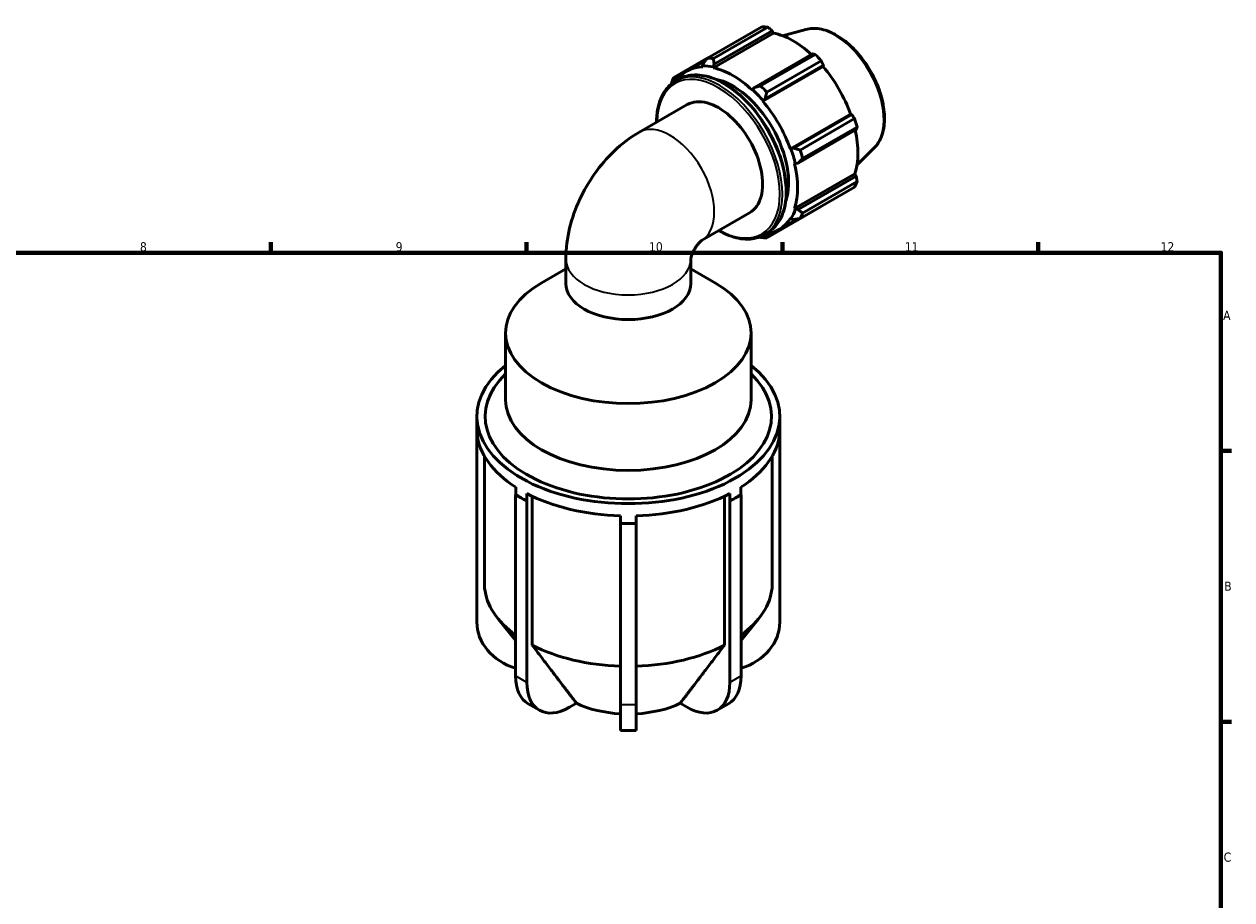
# Model space of a CAD drawing. Header units: millimetres. Extents: x 0 to 931, y 0 to 842.
# Tile 6 of 6: x 493 to 824, y 397 to 637. Entities that reach past the tile are written whole.
import ezdxf

# ---------------------------------------------------------------- set-up
doc = ezdxf.new("R2010")
doc.units = ezdxf.units.MM
for name, color, linetype, lineweight in [('Border (ISO)', 7, 'Continuous', 70), ('Visible (ISO)', 7, 'Continuous', 50), ('Visible Narrow (ISO)', 7, 'Continuous', 35)]:
    doc.layers.add(name, color=color, linetype=linetype, lineweight=lineweight)
doc.styles.add('Note Text (ISO)', font='tahoma.ttf')

# ---------------------------------------------------------------- blocks, each defined once
blk = doc.blocks.new('Borders Default Border')
at = {"layer": 'Border (ISO)'}
for p, q in [((560.67, 574), (560.67, 576.9)), ((630.75, 574), (630.75, 576.9)), ((700.83, 574), (700.83, 576.9)), ((770.92, 574), (770.92, 576.9)), ((821, 519.75), (823.9, 519.75)), ((821, 445.5), (823.9, 445.5))]:
    blk.add_line(p, q, dxfattribs=at)
at = {"layer": 'Border (ISO)', "flags": 128}
blk.add_lwpolyline([(20, 20), (20, 574), (821, 574), (821, 20), (20, 20)], dxfattribs=at)
at = {"layer": 'Border (ISO)', "color": 232, "true_color": 0xca0064, "char_height": 2.5, "attachment_point": 7, "style": 'Note Text (ISO)'}
for s, insert in [('8', (524.81, 574.34)), ('9', (594.88, 574.35)), ('10', (664.29, 574.35)), ('11', (734.37, 574.4)), ('12', (804.46, 574.4)), ('A', (821.59, 555.62)), ('B', (821.89, 481.37)), ('C', (821.73, 407.08))]:
    blk.add_mtext(s, dxfattribs=dict(at, insert=insert))

msp = doc.modelspace()

# ---------------------------------------------------------------- linework, layer by layer
at = {"layer": 'Visible (ISO)'}
for p, q in [((680.2725, 627.3635), (695.2054, 635.9628)), ((696.8721, 635.8012), (681.9392, 627.2019)), ((681.9192, 624.7028), (698.4318, 634.2118)), ((682.1288, 625.6534), (698.0734, 634.8353)), ((698.0734, 634.8353), (698.4318, 634.2118)), ((707.2725, 635.2051), (700.8902, 633.4742)), ((680.2154, 627.2899), (671.1301, 622.058)), ((674.7276, 623.8096), (679.7705, 626.7136)), ((679.1771, 625.9396), (678.9716, 625.2266)), ((681.8618, 624.9464), (682.1288, 625.6534)), ((709.0962, 628.4877), (693.1516, 619.3058)), ((694.8685, 619.7565), (709.8013, 628.3557)), ((711.468, 626.5977), (696.5352, 617.9985)), ((671.3828, 621.4164), (672.6801, 622.1634)), ((678.9716, 625.2266), (679.0598, 624.98)), ((681.9192, 624.7028), (681.8618, 624.9464)), ((695.4569, 615.5376), (711.9695, 625.0465)), ((696.1032, 616.1925), (712.0479, 625.3745)), ((712.0479, 625.3745), (711.9695, 625.0465)), ((671.3487, 620.9259), (671.3828, 621.4164)), ((671.5334, 621.0355), (672.4628, 621.5706)), ((693.1516, 619.3058), (692.6549, 618.731)), ((692.6549, 618.731), (692.5975, 618.5536)), ((695.4569, 615.5376), (695.545, 615.6826)), ((695.545, 615.6826), (696.1032, 616.1925)), ((661.5327, 606.9899), (674.7634, 614.6089)), ((703.0076, 602.4593), (719.5202, 611.9683)), ((719.8422, 611.8744), (703.8975, 602.6924)), ((705.6776, 602.1634), (720.6104, 610.7627)), ((719.5202, 611.9683), (719.8422, 611.8744)), ((705.1201, 598.5758), (721.0648, 607.7577)), ((721.3008, 608.4381), (706.3679, 599.8388)), ((703.177, 602.4637), (703.0076, 602.4593)), ((703.8975, 602.6924), (703.177, 602.4637)), ((725.9804, 602.7182), (721.2799, 598.067)), ((704.192, 598.4713), (704.3741, 598.4328)), ((704.192, 586.1252), (720.7046, 595.6341)), ((704.3741, 598.4328), (705.1201, 598.5758)), ((720.7046, 595.6341), (721.0648, 595.0133)), ((721.0648, 595.0133), (705.1201, 585.8314)), ((706.3679, 584.8902), (721.3008, 593.4895)), ((720.6104, 591.96), (705.6776, 583.3607)), ((696.5352, 578.0552), (711.468, 586.6544)), ((704.3741, 585.9539), (704.192, 586.1252)), ((705.1201, 585.8314), (704.3741, 585.9539)), ((678.6611, 577.3443), (691.8493, 584.9389)), ((699.789, 580.2898), (704.9502, 583.2619)), ((703.0076, 583.5012), (703.177, 583.3018)), ((703.177, 583.3018), (703.8975, 583.1228)), ((695.7864, 578.9195), (696.7157, 579.4547)), ((697.4373, 579.3678), (696.1032, 578.5996)), ((696.1032, 578.5996), (695.6296, 578.8314)), ((641.5015, 569.6059), (634.7427, 565.6836)), ((641.5015, 572.314), (641.5015, 565.5447)), ((675.7395, 572.2695), (675.7395, 565.5447)), ((675.7395, 569.6059), (682.4983, 565.6836)), ((624.9815, 533.7258), (624.9815, 552.0388)), ((692.2595, 533.7258), (692.2595, 552.0388)), ((617.1205, 523.719), (617.1205, 529.1475)), ((700.1205, 523.719), (700.1205, 529.1475)), ((617.1205, 522.4751), (617.1205, 523.719)), ((617.1768, 524.5108), (617.1768, 522.4751)), ((700.0643, 522.4751), (700.0643, 524.5108)), ((700.1205, 523.719), (700.1205, 522.4751)), ((617.1768, 522.4751), (617.1205, 522.4751)), ((617.1205, 522.4751), (617.1205, 472.801)), ((700.1205, 522.4751), (700.0643, 522.4751)), ((700.1205, 472.801), (700.1205, 522.4751)), ((619.2547, 518.1895), (619.2547, 482.121)), ((697.9863, 482.121), (697.9863, 518.1895)), ((627.788, 507.7228), (627.788, 509.7585)), ((689.453, 509.7585), (689.453, 507.7228)), ((627.7482, 507.6999), (627.788, 507.7228)), ((629.2756, 506.8204), (627.7482, 507.6999)), ((627.7482, 458.0258), (627.7482, 507.6999)), ((630.8029, 505.9408), (629.2756, 506.8204)), ((630.8427, 507.9994), (630.8427, 505.9637)), ((632.312, 507.2722), (632.312, 466.4558)), ((684.929, 466.4558), (684.929, 507.2722)), ((686.3983, 505.9637), (686.3983, 507.9994)), ((687.9654, 506.8204), (686.4381, 505.9408)), ((689.4928, 507.6999), (687.9654, 506.8204)), ((689.453, 507.7228), (689.4928, 507.6999)), ((689.4928, 507.6999), (689.4928, 458.0258)), ((630.8427, 505.9637), (630.8029, 505.9408)), ((630.8029, 505.9408), (630.8029, 456.2667)), ((686.4381, 505.9408), (686.3983, 505.9637)), ((686.4381, 456.2667), (686.4381, 505.9408)), ((656.4605, 499.8531), (656.4605, 501.8888)), ((656.4605, 499.8207), (656.4605, 499.8531)), ((658.6205, 499.8207), (656.4605, 499.8207)), ((656.4605, 450.1466), (656.4605, 499.8207)), ((660.7805, 499.8207), (658.6205, 499.8207)), ((660.7805, 501.8888), (660.7805, 499.8531)), ((660.7805, 499.8531), (660.7805, 499.8207)), ((660.7805, 499.8207), (660.7805, 450.1466)), ((627.7482, 467.8819), (623.0132, 473.6185)), ((689.4928, 467.8819), (694.2278, 473.6185)), ((634.257, 448.6408), (631.2023, 450.3999)), ((642.5409, 449.4548), (644.4109, 450.5317)), ((656.4605, 450.1466), (656.4605, 443.1059)), ((660.7805, 443.1059), (660.7805, 450.1466)), ((672.8301, 450.5317), (674.7001, 449.4548)), ((686.0387, 450.3999), (682.984, 448.6408)), ((660.7805, 443.1059), (656.4605, 443.1059))]:
    msp.add_line(p, q, dxfattribs=at)
for centre, major_axis, ratio, start_param, end_param in [((703.3367, 611.3086), (-13.4739, 23.3978), 0.57809312, 5.84515614, 5.93968373), ((703.7709, 611.5587), (12.5307, -21.7599), 0.57809312, 2.06964335, 2.66356082), ((688.4038, 602.7094), (-13.4739, 23.3978), 0.57809312, 5.84515614, 5.93968373), ((703.3367, 611.3086), (13.4739, -23.3978), 0.57809312, 1.91816532, 2.01269291), ((687.2583, 602.0497), (-12.5307, 21.7599), 0.57809312, 5.9796864, 6.53787336), ((687.2583, 602.0497), (-12.6654, 21.9939), 0.57809312, 5.80515347, 5.9796864), ((687.2583, 602.0497), (-12.5307, 21.7599), 0.57809312, 5.19428823, 5.80515347), ((703.7709, 611.5587), (12.5307, -21.7599), 0.57809312, 1.26729742, 1.87816265), ((688.4038, 602.7094), (-13.4739, 23.3978), 0.57809312, 0.34736899, 0.44189659), ((687.2583, 602.0497), (10.7791, -18.7182), 0.57809312, 0.46541579, 2.67617686), ((688.4038, 602.7094), (-13.4739, 23.3978), 0.57809312, 5.05975798, 5.15428557), ((683.3064, 599.7739), (-8.5429, 14.835), 0.57809312, 3.14159265, 6.28318531), ((687.2583, 602.0497), (12.6654, -21.9939), 0.57809312, 1.87816265, 2.05269558), ((687.2583, 602.0497), (-12.5307, 21.7599), 0.57809312, 4.40889007, 5.01975531), ((703.3367, 611.3086), (13.4739, -23.3978), 0.57809312, 1.13276716, 1.22729475), ((703.7709, 611.5587), (12.5307, -21.7599), 0.57809312, 0.48189925, 1.07597742), ((687.2583, 602.0497), (12.6654, -21.9939), 0.57809312, 1.09276449, 1.26729742), ((688.4038, 602.7094), (-13.4739, 23.3978), 0.57809312, 4.27435981, 4.3688874), ((687.2583, 602.0497), (-12.5307, 21.7599), 0.57809312, 3.62349191, 4.23435714), ((703.3367, 611.3086), (13.4739, -23.3978), 0.57809312, 0.34736899, 0.44189659), ((687.2583, 602.0497), (12.6654, -21.9939), 0.57809312, 0.30736633, 0.48189925), ((687.2583, 602.0497), (12.5307, -21.7599), 0.57809312, 6.02849725, 6.59055163), ((688.4038, 602.7094), (13.4739, -23.3978), 0.57809312, 0.34736899, 0.44189659), ((688.4038, 602.7094), (13.4739, -23.3978), 0.57809312, 5.84515614, 5.93968373), ((658.6205, 552.0388), (-33.639, 0), 0.5758617, 5.50163969, 10.20632358), ((658.6205, 565.5447), (-17.119, 0), 0.5758617, 0, 3.14159265), ((658.6205, 529.1475), (-41.5, 0), 0.5758617, 5.65752736, 10.0504359), ((658.6205, 529.1475), (-39.239, 0), 0.5758617, 5.74236141, 9.96560186), ((658.6205, 533.7258), (-33.639, 0), 0.5758617, 0, 3.14159265), ((658.6205, 523.719), (-41.5, 0), 0.5758617, 0, 0.05207172), ((658.6205, 525.7547), (-41.5, 0), 0.5758617, 0.05207172, 0.73332644), ((658.6205, 525.7547), (41.5, 0), 0.5758617, 5.54985887, 6.23111359), ((658.6205, 523.719), (41.5, 0), 0.5758617, 6.23111359, 6.28318531), ((658.6205, 523.719), (41.5, 0), 0.5758617, 3.8749191, 3.92699082), ((658.6205, 523.719), (41.5, 0), 0.5758617, 3.92699082, 3.97906254), ((658.6205, 525.7547), (41.5, 0), 0.5758617, 3.97906254, 4.66031726), ((658.6205, 525.7547), (41.5, 0), 0.5758617, 4.7644607, 5.44571542), ((658.6205, 523.719), (41.5, 0), 0.5758617, 5.44571542, 5.49778714), ((658.6205, 523.719), (41.5, 0), 0.5758617, 5.49778714, 5.54985887), ((658.6205, 523.719), (41.5, 0), 0.5758617, 4.66031726, 4.71238898), ((658.6205, 523.719), (41.5, 0), 0.5758617, 4.71238898, 4.7644607), ((658.6205, 483.3649), (-39.425, 0), 0.5758617, 0.05481502, 0.67121982), ((658.6205, 483.3649), (39.425, 0), 0.5758617, 5.61196549, 6.22837029), ((633.7205, 472.801), (-16.6, 0), 0.81754712, 0, 1.20276849), ((683.5205, 472.801), (16.6, 0), 0.81754712, 5.08041682, 6.28318531), ((658.6205, 483.3649), (39.425, 0), 0.5758617, 3.98180583, 4.65757396), ((658.6205, 483.3649), (39.425, 0), 0.5758617, 4.767204, 5.44297213), ((639.4862, 464.7852), (-8.2839, -14.3853), 0.57809312, 5.49585344, 6.28318531), ((677.7548, 464.7852), (8.2839, -14.3853), 0.57809312, 0, 0.78733187), ((642.5409, 463.0261), (-8.2839, -14.3853), 0.57809312, 5.49585344, 7.06664976), ((674.7001, 463.0261), (8.2839, -14.3853), 0.57809312, 5.49972085, 7.07051718), ((658.6205, 460.4736), (22.36, 0), 0.5758617, 4.02374271, 4.61563709), ((658.6205, 460.4736), (22.36, 0), 0.5758617, 4.80914087, 5.40103525)]:
    msp.add_ellipse(centre, major_axis=major_axis, ratio=ratio, start_param=start_param, end_param=end_param, dxfattribs=at)
for points, weights in [([(698.0734, 634.8353), (697.4874, 635.3098), (696.8721, 635.8012)], [1.00352404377, 1.00216960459, 1]), ([(680.2725, 627.3635), (679.7062, 626.6327), (679.1771, 625.9396)], [1.01512586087, 1.0107903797, 1.00565180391]), ([(682.1288, 625.6534), (682.0284, 626.4076), (681.9392, 627.2019)], [1.00565180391, 1.0107903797, 1.01512586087]), ([(709.8013, 628.3557), (709.444, 628.4245), (709.0962, 628.4877)], [1, 1.00216960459, 1.00352404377]), ([(712.0479, 625.3745), (711.7663, 625.975), (711.468, 626.5977)], [1.00352404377, 1.00216960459, 1]), ([(670.4398, 620.5285), (670.4173, 620.3888), (670.3953, 620.2501)], [1.01512586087, 1.01447435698, 1.01380471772]), ([(671.3828, 621.4164), (671.2516, 621.7263), (671.1301, 622.058)], [1.00565180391, 1.0107903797, 1.01512586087]), ([(694.8685, 619.7565), (693.985, 619.5222), (693.1516, 619.3058)], [1.01512586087, 1.0107903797, 1.00565180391]), ([(696.1032, 616.1925), (696.3073, 617.0728), (696.5352, 617.9985)], [1.00565180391, 1.0107903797, 1.01512586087]), ([(720.6104, 610.7627), (720.2209, 611.3313), (719.8422, 611.8744)], [1, 1.00216960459, 1.00352404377]), ([(721.0648, 607.7577), (721.1828, 608.0923), (721.3008, 608.4381)], [1.00352404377, 1.00216960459, 1]), ([(705.6776, 602.1634), (704.7619, 602.429), (703.8975, 602.6924)], [1.01512586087, 1.0107903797, 1.00565180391]), ([(705.1201, 598.5758), (705.7238, 599.1901), (706.3679, 599.8388)], [1.00565180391, 1.0107903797, 1.01512586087]), ([(721.3008, 593.4895), (721.1828, 594.2683), (721.0648, 595.0133)], [1, 1.00216960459, 1.00352404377]), ([(706.3679, 584.8902), (705.7238, 585.3661), (705.1201, 585.8314)], [1.01512586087, 1.0107903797, 1.00565180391]), ([(711.468, 586.6544), (711.4831, 586.6835), (711.4981, 586.7126)], [1, 1.00010926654, 1.00021646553]), ([(703.8975, 583.1228), (704.7619, 583.235), (705.6776, 583.3607)], [1.00565180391, 1.0107903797, 1.01512586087]), ([(694.5553, 578.3367), (694.7111, 578.2768), (694.8685, 578.2168)], [1.01354983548, 1.01435068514, 1.01512586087]), ([(696.5352, 578.0552), (696.3073, 578.3286), (696.1032, 578.5996)], [1.01512586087, 1.0107903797, 1.00565180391]), ([(632.312, 466.4558), (640.0323, 456.2778), (644.4109, 450.5317)], [1, 1.04070286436, 1]), ([(672.8301, 450.5317), (677.2087, 456.2778), (684.929, 466.4558)], [1, 1.04070286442, 1])]:
    msp.add_rational_spline(points, weights, degree=2, dxfattribs=at)
for points, knots in [([(707.2725, 635.2051), (708.4459, 635.5233), (709.7161, 635.5623), (712.4334, 635.1149), (713.889, 634.5804), (716.8146, 632.9738), (718.2838, 631.8807), (721.0528, 629.2685), (722.3523, 627.7501), (724.6573, 624.4469), (725.6637, 622.6638), (727.2907, 619.0013), (727.9111, 617.1226), (728.6999, 613.4407), (728.8664, 611.6384), (728.7021, 608.2839), (728.3713, 606.7302), (727.328, 604.3597), (726.7255, 603.4555), (725.9804, 602.7182)], [5.65088645, 5.65088645, 5.65088645, 5.65088645, 5.94146716, 5.94146716, 6.26007761, 6.26007761, 6.59097, 6.59097, 6.92117176, 6.92117176, 7.24985706, 7.24985706, 7.57862168, 7.57862168, 7.9089938, 7.9089938, 8.23961481, 8.23961481, 8.49014791, 8.49014791, 8.49014791, 8.49014791]), ([(672.4628, 621.5706), (673.7618, 622.3187), (675.2602, 622.7157), (678.5204, 622.7812), (680.288, 622.4327), (683.927, 621.0166), (685.8005, 619.9331), (689.4416, 617.1452), (691.2085, 615.4399), (694.4561, 611.5857), (695.9367, 609.4383), (698.4662, 604.9163), (699.515, 602.5428), (701.076, 597.8034), (701.5877, 595.4384), (702.0169, 590.9491), (701.9337, 588.8258), (701.166, 585.041), (700.4829, 583.3772), (698.7527, 580.9545), (697.8054, 580.0822), (696.7157, 579.4547)], [5.49972085, 5.49972085, 5.49972085, 5.49972085, 5.80724906, 5.80724906, 6.12307685, 6.12307685, 6.44590023, 6.44590023, 6.76928024, 6.76928024, 7.09207699, 7.09207699, 7.41465002, 7.41465002, 7.73751269, 7.73751269, 8.06095306, 8.06095306, 8.38335864, 8.38335864, 8.64131351, 8.64131351, 8.64131351, 8.64131351]), ([(666.3309, 609.753), (666.3358, 611.0944), (666.4589, 612.3717), (667.0831, 615.4492), (667.7663, 617.113), (669.4964, 619.5357), (670.4438, 620.408), (671.5334, 621.0355)], [4.716627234, 4.716627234, 4.716627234, 4.716627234, 4.91936041, 4.91936041, 5.241765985, 5.241765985, 5.499720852, 5.499720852, 5.499720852, 5.499720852]), ([(661.5327, 606.9899), (658.9843, 605.5223), (656.7473, 603.7845), (652.723, 599.9554), (650.9379, 597.8589), (647.7809, 593.389), (646.4105, 591.0153), (644.1179, 586.0467), (643.1948, 583.4529), (641.8893, 578.0557), (641.5015, 575.2515), (641.5015, 572.314)], [1.57079633, 1.57079633, 1.57079633, 1.57079633, 1.88495559, 1.88495559, 2.19911486, 2.19911486, 2.51327412, 2.51327412, 2.82743339, 2.82743339, 3.14159265, 3.14159265, 3.14159265, 3.14159265]), ([(695.7864, 578.9195), (694.4873, 578.1714), (692.989, 577.7745), (689.7288, 577.709), (687.9612, 578.0574), (685.2514, 579.1119), (684.3329, 579.5557), (683.4168, 580.0829)], [2.358128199, 2.358128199, 2.358128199, 2.358128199, 2.665656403, 2.665656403, 2.981484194, 2.981484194, 3.141221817, 3.141221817, 3.141221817, 3.141221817]), ([(678.6747, 577.3539), (678.6747, 577.3539), (678.6606, 577.3444), (678.5866, 577.2884), (678.4973, 577.2161), (678.2726, 577.0077), (678.1386, 576.8734), (677.8459, 576.549), (677.6869, 576.358), (677.3611, 575.9288), (677.1943, 575.6892), (676.8716, 575.1803), (676.716, 574.9105), (676.4342, 574.3696), (676.3079, 574.0986), (676.0956, 573.5882), (676.0087, 573.3483), (675.8754, 572.9273), (675.8278, 572.7446), (675.7648, 572.4572), (675.7489, 572.3515), (675.7392, 572.2692), (675.7382, 572.2545), (675.7382, 572.2545)], [1.65246316, 1.65246316, 1.65246316, 1.65246316, 1.72613698, 1.72613698, 1.8662345, 1.8662345, 2.00255326, 2.00255326, 2.14117301, 2.14117301, 2.28433681, 2.28433681, 2.43094188, 2.43094188, 2.57756011, 2.57756011, 2.7206445, 2.7206445, 2.8590633, 2.8590633, 2.99539769, 2.99539769, 3.06379324, 3.06379324, 3.06379324, 3.06379324])]:
    msp.add_open_spline(points, degree=3, knots=knots, dxfattribs=at)
at = {"layer": 'Visible Narrow (ISO)'}
for p, q in [((630.8029, 456.2667), (627.7482, 458.0258)), ((689.4928, 458.0258), (686.4381, 456.2667)), ((660.7805, 450.1466), (656.4605, 450.1466))]:
    msp.add_line(p, q, dxfattribs=at)
for centre, major_axis, ratio, start_param, end_param in [((715.196, 618.138), (-9.4619, 16.4308), 0.57809312, 3.29275825, 6.13201971), ((684.5892, 600.5127), (-12.1265, 21.058), 0.57809312, 3.14159265, 6.28318531), ((683.3064, 599.7739), (-11.877, 20.6247), 0.57809312, 2.3735691, 7.05120886), ((683.6599, 599.9775), (12.1265, -21.058), 0.57809312, 0, 3.14159265), ((670.0756, 592.1548), (8.5429, -14.835), 0.57809312, 0.00519245, 3.14159265), ((658.6205, 572.314), (17.119, 0), 0.5758617, 3.14159265, 6.27847329)]:
    msp.add_ellipse(centre, major_axis=major_axis, ratio=ratio, start_param=start_param, end_param=end_param, dxfattribs=at)

# ---------------------------------------------------------------- block references
msp.add_blockref('Borders Default Border', (0, 0))

doc.saveas('drawing.dxf')
